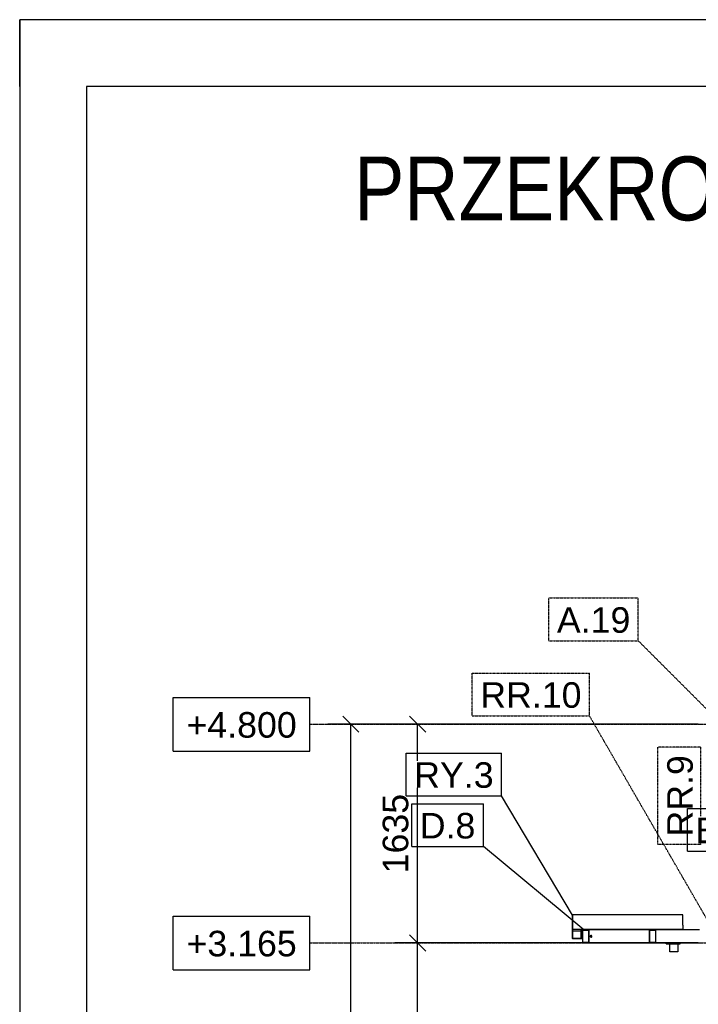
# Model space of a CAD drawing. Header units: millimetres. Extents: x 0 to 42000, y 0 to 29700.
# Tile 12 of 29: x 0 to 5070, y 22339 to 29700. Entities that reach past the tile are written whole.
import ezdxf

# ---------------------------------------------------------------- set-up
doc = ezdxf.new("R2010")
doc.units = ezdxf.units.MM
doc.linetypes.add('DXK_LINE_DOT2', pattern=[3.9198, 1.9599, -1.9599])
doc.linetypes.add('DXK_LINE_DOT3', pattern=[5.9187, 2.979, -0.9799, 0.9799, -0.9799])
for name, color, linetype in [('TS_FORMATKA', 7, 'Continuous'), ('TS_INNE_OBIEKTY', 7, 'Continuous'), ('TS_LINIE_WIDOCZNE', 7, 'Continuous'), ('TS_OPISY', 7, 'Continuous'), ('TS_OPISY_LINIE', 7, 'Continuous'), ('TS_OPISY_RAMKA', 7, 'Continuous'), ('TS_WYMIARY', 7, 'Continuous'), ('TS_WYMIARY_TEKST', 7, 'Continuous'), ('TS_WYPELNIENIE', 7, 'Continuous')]:
    doc.layers.add(name, color=color, linetype=linetype)
doc.styles.add('Arial', font='ARIAL.TTF', dxfattribs={"height": 0.2})

# ---------------------------------------------------------------- blocks, each defined once
blk = doc.blocks.new('Unknown-293068075-1306')
at = {"layer": 'TS_FORMATKA', "color": 7, "linetype": 'Continuous'}
for p, q in [((42000, 29700), (0, 29700)), ((0, 29700), (0, 0)), ((0, 29200), (0, 29700)), ((500, 29700), (0, 29700)), ((41500, 29200), (500, 29200)), ((500, 29200), (500, 500))]:
    blk.add_line(p, q, dxfattribs=at)
blk = doc.blocks.new('Part-293068075-4868 - 4602')
at = {"layer": 'TS_LINIE_WIDOCZNE', "color": 1, "linetype": 'Continuous'}
for p, q in [((4253.7, 22897.6), (4703.7, 22897.6)), ((4753.7, 22897.6), (5078.7, 22897.6)), ((4253.7, 22797.6), (4703.7, 22797.6)), ((4753.7, 22797.6), (5078.7, 22797.6))]:
    blk.add_line(p, q, dxfattribs=at)
blk = doc.blocks.new('Part-293068075-4878 - 4602')
at = {"layer": 'TS_WYPELNIENIE', "linetype": 'Continuous'}
h = blk.add_hatch(dxfattribs=at)
h.set_pattern_fill('', color=256, scale=70, style=0, pattern_type=0)
h.set_pattern_definition([(45, (4203.74, 22897.59), (-157.15, 157.15), [])])
h.paths.add_polyline_path([(4253.7, 22897.6), (4203.7, 22897.6), (4203.7, 22797.6), (4253.7, 22797.6)])
h.paths.add_polyline_path([(4206.7, 22800.6), (4206.7, 22894.6), (4250.7, 22894.6), (4250.7, 22800.6)])
at = {"layer": 'TS_INNE_OBIEKTY', "color": 1, "linetype": 'Continuous'}
for p, q in [((4203.7, 22897.6), (4253.7, 22897.6)), ((4203.7, 22897.6), (4203.7, 22797.6)), ((4206.7, 22800.6), (4206.7, 22894.6)), ((4206.7, 22894.6), (4250.7, 22894.6)), ((4250.7, 22894.6), (4250.7, 22800.6)), ((4253.7, 22797.6), (4253.7, 22897.6)), ((4203.7, 22797.6), (4253.7, 22797.6)), ((4250.7, 22800.6), (4206.7, 22800.6))]:
    blk.add_line(p, q, dxfattribs=at)
blk = doc.blocks.new('Bolt-293068075-4873 - 4602')
at = {"layer": 'TS_INNE_OBIEKTY', "color": 1, "linetype": 'Continuous'}
for start, end in [(18, 198), (198, 18)]:
    blk.add_arc((4268.7, 22847.6), 7, start, end, dxfattribs=at)
blk = doc.blocks.new('Part-293068075-4893 - 4602')
at = {"layer": 'TS_WYPELNIENIE', "linetype": 'Continuous'}
h = blk.add_hatch(dxfattribs=at)
h.set_pattern_fill('', color=256, scale=70, style=0, pattern_type=0)
h.set_pattern_definition([(45, (4703.73, 22897.59), (-157.15, 157.15), [])])
h.paths.add_polyline_path([(4753.7, 22897.6), (4703.7, 22897.6), (4703.7, 22797.6), (4753.7, 22797.6)])
h.paths.add_polyline_path([(4706.7, 22800.6), (4706.7, 22894.6), (4750.7, 22894.6), (4750.7, 22800.6)])
at = {"layer": 'TS_INNE_OBIEKTY', "color": 1, "linetype": 'Continuous'}
for p, q in [((4703.7, 22897.6), (4753.7, 22897.6)), ((4703.7, 22897.6), (4703.7, 22797.6)), ((4706.7, 22800.6), (4706.7, 22894.6)), ((4706.7, 22894.6), (4750.7, 22894.6)), ((4750.7, 22894.6), (4750.7, 22800.6)), ((4753.7, 22797.6), (4753.7, 22897.6)), ((4703.7, 22797.6), (4753.7, 22797.6)), ((4750.7, 22800.6), (4706.7, 22800.6))]:
    blk.add_line(p, q, dxfattribs=at)
blk = doc.blocks.new('Part-293068075-5393 - 4602')
at = {"layer": 'TS_LINIE_WIDOCZNE', "color": 1, "linetype": 'Continuous'}
for p, q in [((4953.9, 23009.2), (4131.7, 23009.2)), ((4953.9, 22930.6), (4953.9, 23009.2)), ((4198.7, 22897.1), (4203.7, 22897.1)), ((4248.7, 22900.6), (4953.9, 22900.6)), ((4953.9, 22897.6), (4953.9, 22900.6)), ((4131.7, 22834.1), (4195.7, 22834.1)), ((4195.2, 22830.6), (4203.7, 22830.6)), ((4198.7, 22834.1), (4203.7, 22834.1))]:
    blk.add_line(p, q, dxfattribs=at)
blk = doc.blocks.new('Part-293068075-5394 - 4602')
at = {"layer": 'TS_LINIE_WIDOCZNE', "color": 1, "linetype": 'Continuous'}
for p, q in [((4956.9, 22930.6), (4953.9, 22930.6)), ((4953.9, 22930.6), (4953.9, 22900.6)), ((4956.9, 22897.6), (4956.9, 22930.6))]:
    blk.add_line(p, q, dxfattribs=at)
blk = doc.blocks.new('Part-293068075-5398 - 4602')
at = {"layer": 'TS_LINIE_WIDOCZNE', "color": 1, "linetype": 'Continuous'}
for p, q in [((4857.8, 22730.6), (4857.8, 22791.6)), ((4917.8, 22791.6), (4917.8, 22730.6)), ((4917.8, 22730.6), (4857.8, 22730.6))]:
    blk.add_line(p, q, dxfattribs=at)
blk = doc.blocks.new('GridLine-293068075-5876 - 4602')
at = {"layer": 'TS_INNE_OBIEKTY', "color": 4, "linetype": 'Continuous'}
for p, q in [((1146.1, 24632.6), (2168.7, 24632.6)), ((1146.1, 24232.6), (1146.1, 24632.6)), ((2168.7, 24232.6), (2168.7, 24632.6)), ((1146.1, 24232.6), (2168.7, 24232.6))]:
    blk.add_line(p, q, dxfattribs=at)
at = {"layer": 'TS_INNE_OBIEKTY', "color": 4, "linetype": 'DXK_LINE_DOT3'}
blk.add_line((2168.7, 24432.6), (40788.3, 24432.6), dxfattribs=at)
at = {"layer": 'TS_INNE_OBIEKTY', "color": 2, "linetype": 'Continuous', "style": 'Arial'}
blk.add_text('+4.800', height=191.02, dxfattribs=at).set_placement((1246.1, 24332.6))
blk = doc.blocks.new('Part-293068075-5858 - 4602')
at = {"layer": 'TS_LINIE_WIDOCZNE', "color": 1, "linetype": 'Continuous'}
for p, q in [((4828.8, 22791.6), (4828.8, 22797.6)), ((4828.8, 22791.6), (4828.8, 22797.6)), ((4828.8, 22791.6), (4933.8, 22791.6)), ((4933.8, 22791.6), (4933.8, 22797.6))]:
    blk.add_line(p, q, dxfattribs=at)
blk = doc.blocks.new('Part-293068075-5861 - 4602')
at = {"layer": 'TS_WYPELNIENIE', "linetype": 'Continuous'}
h = blk.add_hatch(dxfattribs=at)
h.set_pattern_fill('', color=256, scale=70, style=0, pattern_type=0)
h.set_pattern_definition([(45, (4199.25, 22900.59), (-157.15, 157.15), [])])
h.paths.add_polyline_path([(4248.7, 22900.6), (4199.2, 22900.6), (4196.8, 22899.6), (4195.7, 22897.1), (4195.7, 22834.1), (4195.6, 22833.7), (4195.2, 22833.6), (4132.2, 22833.6), (4131.9, 22833.7), (4131.7, 22834.1), (4131.7, 23009.2), (4128.7, 23009.2), (4128.7, 22834.1), (4129.8, 22831.6), (4132.2, 22830.6), (4195.2, 22830.6), (4197.7, 22831.6), (4198.7, 22834.1), (4198.7, 22897.1), (4198.9, 22897.4), (4199.2, 22897.6), (4248.7, 22897.6)])
at = {"layer": 'TS_INNE_OBIEKTY', "color": 1, "linetype": 'Continuous'}
for p, q in [((4131.7, 23009.2), (4128.7, 23009.2)), ((4128.7, 23009.2), (4128.7, 22834.1)), ((4131.7, 22834.1), (4131.7, 23009.2)), ((4196.8, 22899.6), (4195.7, 22897.1)), ((4195.7, 22834.1), (4195.7, 22897.1)), ((4199.2, 22900.6), (4196.8, 22899.6)), ((4198.7, 22897.1), (4198.9, 22897.4)), ((4198.7, 22834.1), (4198.7, 22897.1)), ((4198.9, 22897.4), (4199.2, 22897.6)), ((4199.2, 22900.6), (4248.7, 22900.6)), ((4199.2, 22897.6), (4248.7, 22897.6)), ((4248.7, 22897.6), (4248.7, 22900.6)), ((4128.7, 22834.1), (4129.8, 22831.6)), ((4129.8, 22831.6), (4132.2, 22830.6)), ((4131.9, 22833.7), (4131.7, 22834.1)), ((4132.2, 22833.6), (4131.9, 22833.7)), ((4132.2, 22833.6), (4195.2, 22833.6)), ((4132.2, 22830.6), (4195.2, 22830.6)), ((4195.6, 22833.7), (4195.2, 22833.6)), ((4195.2, 22830.6), (4197.7, 22831.6)), ((4195.7, 22834.1), (4195.6, 22833.7)), ((4197.7, 22831.6), (4198.7, 22834.1))]:
    blk.add_line(p, q, dxfattribs=at)
blk = doc.blocks.new('Part-293068075-5862 - 4602')
at = {"layer": 'TS_LINIE_WIDOCZNE', "color": 1, "linetype": 'Continuous'}
for p, q in [((4131.7, 22900.6), (4195.7, 22900.6)), ((4195.7, 22897.1), (4195.7, 22900.6)), ((4131.7, 22888.6), (4195.7, 22888.6))]:
    blk.add_line(p, q, dxfattribs=at)
blk = doc.blocks.new('GridLine-293068075-5875 - 4602')
at = {"layer": 'TS_INNE_OBIEKTY', "color": 4, "linetype": 'Continuous'}
for p, q in [((1146.1, 22997.6), (2168.7, 22997.6)), ((1146.1, 22597.6), (1146.1, 22997.6)), ((2168.7, 22597.6), (2168.7, 22997.6)), ((1146.1, 22597.6), (2168.7, 22597.6))]:
    blk.add_line(p, q, dxfattribs=at)
at = {"layer": 'TS_INNE_OBIEKTY', "color": 4, "linetype": 'DXK_LINE_DOT3'}
blk.add_line((2168.7, 22797.6), (40788.3, 22797.6), dxfattribs=at)
at = {"layer": 'TS_INNE_OBIEKTY', "color": 2, "linetype": 'Continuous', "style": 'Arial'}
blk.add_text('+3.165', height=191.02, dxfattribs=at).set_placement((1246.1, 22697.6))
blk = doc.blocks.new('StraightDimension-293068075-5887 - 4602')
at = {"layer": 'TS_WYMIARY', "color": 174, "linetype": 'Continuous'}
for p, q in [((3033.1, 24372.6), (2913.1, 24492.6)), ((5068.7, 24432.6), (2803.1, 24432.6)), ((2973.1, 22797.6), (2973.1, 24432.6)), ((2913.1, 22857.6), (3033.1, 22737.6)), ((5068.7, 22797.6), (2803.1, 22797.6))]:
    blk.add_line(p, q, dxfattribs=at)
at = {"color": 0}
blk.add_wipeout([(2943.1, 23951.6), (2663.1, 23951.6), (2663.1, 23278.6), (2943.1, 23278.6)], dxfattribs=at).dxf.layer = 'TS_WYMIARY'
at = {"layer": 'TS_WYMIARY_TEKST', "color": 96, "style": 'Arial'}
blk.add_text('1635', height=191.02, rotation=90.00021, dxfattribs=at).set_placement((2903.1, 23318.6))
blk = doc.blocks.new('StraightDimension-293068075-5888 - 4602')
at = {"layer": 'TS_WYMIARY', "color": 174, "linetype": 'Continuous'}
for p, q in [((3033.1, 22737.6), (2913.1, 22857.6)), ((5068.7, 22797.6), (2803.1, 22797.6)), ((2973.1, 19632.6), (2973.1, 22797.6)), ((2913.1, 19692.6), (3033.1, 19572.6)), ((5068.7, 19632.6), (2803.1, 19632.6))]:
    blk.add_line(p, q, dxfattribs=at)
at = {"color": 0}
blk.add_wipeout([(2943.1, 21551.6), (2663.1, 21551.6), (2663.1, 20878.6), (2943.1, 20878.6)], dxfattribs=at).dxf.layer = 'TS_WYMIARY'
at = {"layer": 'TS_WYMIARY_TEKST', "color": 96, "style": 'Arial'}
blk.add_text('3165', height=191.02, rotation=90.00021, dxfattribs=at).set_placement((2903.1, 20918.6))
blk = doc.blocks.new('StraightDimension-293068075-5893 - 4602')
at = {"layer": 'TS_WYMIARY', "color": 174, "linetype": 'Continuous'}
for p, q in [((2533.1, 24372.6), (2413.1, 24492.6)), ((5068.7, 24432.6), (2303.1, 24432.6)), ((2473.1, 19232.6), (2473.1, 24432.6)), ((2413.1, 19292.6), (2533.1, 19172.6)), ((5068.7, 19232.6), (2303.1, 19232.6))]:
    blk.add_line(p, q, dxfattribs=at)
at = {"color": 0}
blk.add_wipeout([(2443.1, 22169.1), (2163.1, 22169.1), (2163.1, 21496.1), (2443.1, 21496.1)], dxfattribs=at).dxf.layer = 'TS_WYMIARY'
at = {"layer": 'TS_WYMIARY_TEKST', "color": 96, "style": 'Arial'}
blk.add_text('5200', height=191.02, rotation=90.00021, dxfattribs=at).set_placement((2403.1, 21536.1))
blk = doc.blocks.new('Unknown-293068075-8434')
at = {"layer": 'TS_FORMATKA', "color": 1, "style": 'Arial', "width": 0.84}
blk.add_text('PRZEKROJE W OSI 4 I G', height=477.539, dxfattribs=at).set_placement((2500, 28199.6))
blk = doc.blocks.new('Mark-293068075-6318 - 4602')
at = {"layer": 'TS_OPISY_RAMKA', "linetype": 'DXK_LINE_DOT2'}
for p, q in [((4768.7, 23533.8), (4768.7, 24261.2)), ((5088.7, 24261.2), (4768.7, 24261.2)), ((5088.7, 23533.8), (5088.7, 24261.2)), ((5088.7, 23533.8), (4768.7, 23533.8))]:
    blk.add_line(p, q, dxfattribs=at)
blk.add_wipeout([(5028.7, 24201.2), (4828.7, 24201.2), (4828.7, 23593.8), (5028.7, 23593.8)]).dxf.layer = 'TS_OPISY_LINIE'
blk.add_wipeout([(5028.7, 24201.2), (4828.7, 24201.2), (4828.7, 23593.8), (5028.7, 23593.8)]).dxf.layer = 'TS_OPISY_LINIE'
at = {"layer": 'TS_OPISY', "style": 'Arial'}
blk.add_text('RR.9', height=191.02, rotation=90.00021, dxfattribs=at).set_placement((5028.7, 23593.8))
blk = doc.blocks.new('Mark-293068075-6321 - 4602')
at = {"layer": 'TS_OPISY_LINIE', "linetype": 'DXK_LINE_DOT2'}
blk.add_line((5258.3, 24420.3), (4621.9, 25056.7), dxfattribs=at)
at = {"layer": 'TS_OPISY_RAMKA', "linetype": 'DXK_LINE_DOT2'}
for p, q in [((3953.6, 25376.7), (4621.9, 25376.7)), ((3953.6, 25056.7), (3953.6, 25376.7)), ((4621.9, 25056.7), (4621.9, 25376.7)), ((3953.6, 25056.7), (4621.9, 25056.7))]:
    blk.add_line(p, q, dxfattribs=at)
blk.add_wipeout([(4561.9, 25116.7), (4561.9, 25316.7), (4013.6, 25316.7), (4013.6, 25116.7)]).dxf.layer = 'TS_OPISY_LINIE'
blk.add_wipeout([(4561.9, 25116.7), (4561.9, 25316.7), (4013.6, 25316.7), (4013.6, 25116.7)]).dxf.layer = 'TS_OPISY_LINIE'
at = {"layer": 'TS_OPISY', "style": 'Arial'}
blk.add_text('A.19', height=191.02, dxfattribs=at).set_placement((4013.6, 25116.7))
blk = doc.blocks.new('Mark-293068075-6325 - 4602')
at = {"layer": 'TS_OPISY_LINIE', "linetype": 'DXK_LINE_DOT2'}
blk.add_line((5156.9, 22937.1), (4256.9, 24495.9), dxfattribs=at)
at = {"layer": 'TS_OPISY_RAMKA', "linetype": 'DXK_LINE_DOT2'}
for p, q in [((3381.2, 24815.9), (4256.9, 24815.9)), ((3381.2, 24495.9), (3381.2, 24815.9)), ((4256.9, 24495.9), (4256.9, 24815.9)), ((3381.2, 24495.9), (4256.9, 24495.9))]:
    blk.add_line(p, q, dxfattribs=at)
blk.add_wipeout([(4196.9, 24555.9), (4196.9, 24755.9), (3441.2, 24755.9), (3441.2, 24555.9)]).dxf.layer = 'TS_OPISY_LINIE'
blk.add_wipeout([(4196.9, 24555.9), (4196.9, 24755.9), (3441.2, 24755.9), (3441.2, 24555.9)]).dxf.layer = 'TS_OPISY_LINIE'
at = {"layer": 'TS_OPISY', "style": 'Arial'}
blk.add_text('RR.10', height=191.02, dxfattribs=at).set_placement((3441.2, 24555.9))
blk = doc.blocks.new('Mark-293068075-6406 - 4602')
at = {"layer": 'TS_OPISY_LINIE', "linetype": 'Continuous'}
blk.add_line((4214, 22897.1), (3464, 23518.9), dxfattribs=at)
at = {"layer": 'TS_OPISY_RAMKA', "linetype": 'Continuous'}
for p, q in [((2929.2, 23838.9), (3464, 23838.9)), ((2929.2, 23518.9), (2929.2, 23838.9)), ((3464, 23518.9), (3464, 23838.9)), ((2929.2, 23518.9), (3464, 23518.9))]:
    blk.add_line(p, q, dxfattribs=at)
blk.add_wipeout([(3404, 23578.9), (3404, 23778.9), (2989.2, 23778.9), (2989.2, 23578.9)]).dxf.layer = 'TS_OPISY_LINIE'
blk.add_wipeout([(3404, 23578.9), (3404, 23778.9), (2989.2, 23778.9), (2989.2, 23578.9)]).dxf.layer = 'TS_OPISY_LINIE'
at = {"layer": 'TS_OPISY', "style": 'Arial'}
blk.add_text('D.8', height=191.02, dxfattribs=at).set_placement((2989.2, 23578.9))
blk = doc.blocks.new('Mark-293068075-6468 - 4602')
at = {"layer": 'TS_OPISY_RAMKA', "linetype": 'Continuous'}
for p, q in [((4989.4, 23803.3), (5687.1, 23803.3)), ((4989.4, 23483.3), (4989.4, 23803.3)), ((5687.1, 23483.3), (5687.1, 23803.3)), ((4989.4, 23483.3), (5687.1, 23483.3))]:
    blk.add_line(p, q, dxfattribs=at)
blk.add_wipeout([(5627.1, 23543.3), (5627.1, 23743.3), (5049.4, 23743.3), (5049.4, 23543.3)]).dxf.layer = 'TS_OPISY_LINIE'
blk.add_wipeout([(5627.1, 23543.3), (5627.1, 23743.3), (5049.4, 23743.3), (5049.4, 23543.3)]).dxf.layer = 'TS_OPISY_LINIE'
at = {"layer": 'TS_OPISY', "style": 'Arial'}
blk.add_text('BK.1', height=191.02, dxfattribs=at).set_placement((5049.4, 23543.3))
blk = doc.blocks.new('Mark-293068075-6626 - 4602')
at = {"layer": 'TS_OPISY_LINIE', "linetype": 'Continuous'}
blk.add_line((4130.5, 23006.8), (3600.2, 23897.7), dxfattribs=at)
at = {"layer": 'TS_OPISY_RAMKA', "linetype": 'Continuous'}
for p, q in [((2887.6, 24217.7), (3600.2, 24217.7)), ((2887.6, 23897.7), (2887.6, 24217.7)), ((3600.2, 23897.7), (3600.2, 24217.7)), ((2887.6, 23897.7), (3600.2, 23897.7))]:
    blk.add_line(p, q, dxfattribs=at)
blk.add_wipeout([(3540.2, 23957.7), (3540.2, 24157.7), (2947.6, 24157.7), (2947.6, 23957.7)]).dxf.layer = 'TS_OPISY_LINIE'
blk.add_wipeout([(3540.2, 23957.7), (3540.2, 24157.7), (2947.6, 24157.7), (2947.6, 23957.7)]).dxf.layer = 'TS_OPISY_LINIE'
at = {"layer": 'TS_OPISY', "style": 'Arial'}
blk.add_text('RY.3', height=191.02, dxfattribs=at).set_placement((2947.6, 23957.7))

msp = doc.modelspace()

# ---------------------------------------------------------------- block references
for name in ['Unknown-293068075-1306', 'Unknown-293068075-8434', 'GridLine-293068075-5876 - 4602', 'GridLine-293068075-5875 - 4602', 'Part-293068075-5861 - 4602', 'Part-293068075-5393 - 4602', 'Part-293068075-5862 - 4602', 'Part-293068075-4878 - 4602', 'Part-293068075-4868 - 4602', 'Part-293068075-4893 - 4602', 'Part-293068075-5394 - 4602', 'Bolt-293068075-4873 - 4602', 'Part-293068075-5858 - 4602', 'Part-293068075-5398 - 4602']:
    msp.add_blockref(name, (0, 0))

# ---------------------------------------------------------------- next in the draw order: block references
msp.add_blockref('StraightDimension-293068075-5887 - 4602', (0, 0))

# ---------------------------------------------------------------- next in the draw order: block references
msp.add_blockref('StraightDimension-293068075-5888 - 4602', (0, 0))

# ---------------------------------------------------------------- next in the draw order: block references
msp.add_blockref('StraightDimension-293068075-5893 - 4602', (0, 0))

# ---------------------------------------------------------------- next in the draw order: block references
for name in ['Mark-293068075-6321 - 4602', 'Mark-293068075-6318 - 4602']:
    msp.add_blockref(name, (0, 0))

# ---------------------------------------------------------------- next in the draw order: block references
msp.add_blockref('Mark-293068075-6325 - 4602', (0, 0))

# ---------------------------------------------------------------- next in the draw order: block references
for name in ['Mark-293068075-6406 - 4602', 'Mark-293068075-6468 - 4602']:
    msp.add_blockref(name, (0, 0))

# ---------------------------------------------------------------- next in the draw order: block references
msp.add_blockref('Mark-293068075-6626 - 4602', (0, 0))

doc.saveas('drawing.dxf')
